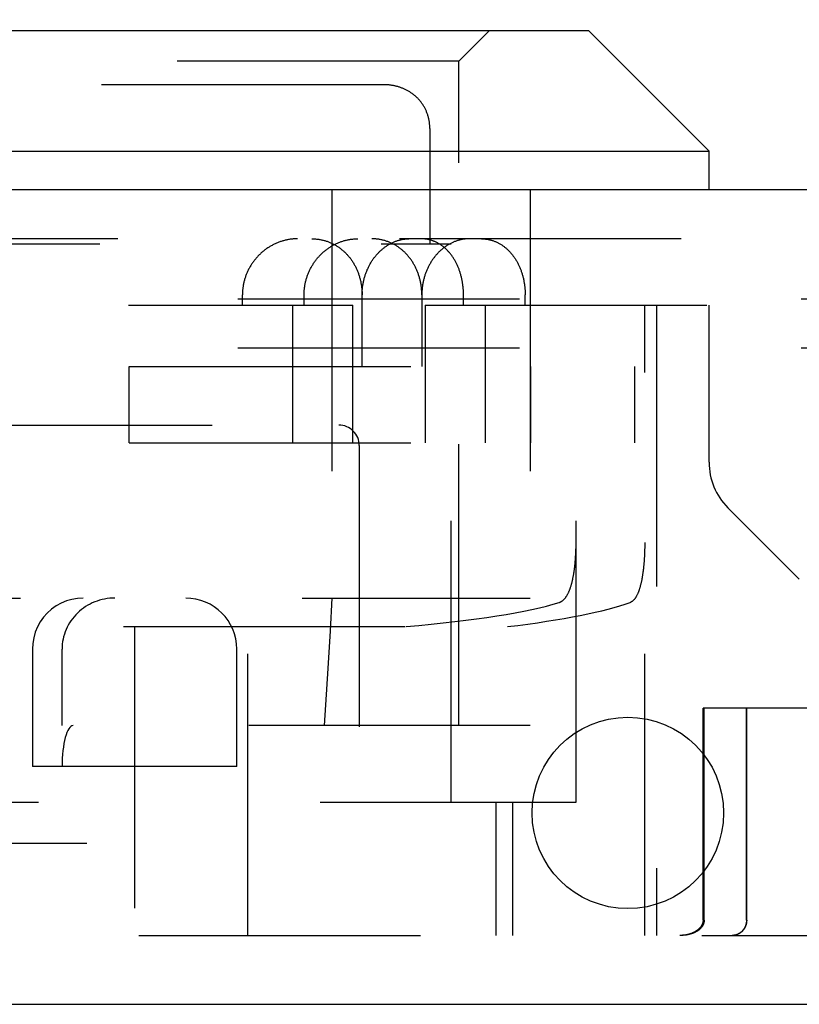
# Model space of a CAD drawing. Header units: inches. Extents: x 0 to 50.1, y 0 to 32.4.
# Tile 7 of 16: x 20.7 to 21.4, y 7 to 7.9. Entities that reach past the tile are written whole.
import ezdxf

# ---------------------------------------------------------------- set-up
doc = ezdxf.new("R2010")
doc.units = ezdxf.units.IN
doc.header["$LTSCALE"] = 2.757725
doc.header["$MEASUREMENT"] = 0
doc.linetypes.add('HIDDEN', pattern=[0.2, 0.1, -0.1])
doc.layers.get('0').update_dxf_attribs({"linetype": 'CONTINUOUS'})
for name, color, linetype in [('DEFAULT_2', 8, 'HIDDEN'), ('DIMENSIONS', 7, 'CONTINUOUS'), ('DOOR_ASSEMBLY', 7, 'CONTINUOUS')]:
    doc.layers.add(name, color=color, linetype=linetype)
doc.styles.get("Standard").update_dxf_attribs({"font": 'arial.ttf'})
doc.dimstyles.new('DIMSTYLE_1', dxfattribs={"dimtxt": 0.221208, "dimasz": 0.294944, "dimexe": 0.09, "dimexo": 0.07, "dimgap": 0.0375, "dimtad": 0, "dimtih": 1, "dimtoh": 1, "dimzin": 4, "dimdsep": 46, "dimtxsty": 'Standard', "dimblk": '_FILLED', "dimblk1": '_FILLED', "dimblk2": '_FILLED', "dimcen": 0.09, "dimadec": 3, "dimazin": 1, "dimtfac": 1, "dimtdec": 3, "dimtofl": 0, "dimtmove": 0, "dimatfit": 3, "dimldrblk": '_FILLED', "dimfxl": 0, "dimtolj": 1, "dimtzin": 4, "dimarcsym": 0})

# ---------------------------------------------------------------- blocks, each defined once
blk = doc.blocks.new('_FILLED')
at = {"color": 0, "linetype": 'ByBlock'}
blk.add_solid([(0, 0), (-1, 0.2), (-1, -0.2)], dxfattribs=at)
blk = doc.blocks.new('*D11')
at = {"layer": 'DIMENSIONS', "color": 2, "linetype": 'Continuous'}
for p, q in [((12.13849, 7.87181), (12.13849, 8.42514)), ((22.51349, 7.87181), (22.51349, 8.42514)), ((12.13849, 8.15969), (16.32316, 8.15969)), ((22.51349, 8.15969), (18.32883, 8.15969))]:
    blk.add_line(p, q, dxfattribs=at)
at = {"layer": 'DIMENSIONS', "color": 2, "linetype": 'Continuous', "xscale": 0.2949438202, "yscale": 0.2949438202, "zscale": 0.2949438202, "rotation": 180}
blk.add_blockref('_FILLED', (12.13849, 8.15969), dxfattribs=at)
at = {"layer": 'DIMENSIONS', "color": 2, "linetype": 'Continuous', "xscale": 0.2949438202, "yscale": 0.2949438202, "zscale": 0.2949438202}
blk.add_blockref('_FILLED', (22.51349, 8.15969), dxfattribs=at)
at = {"layer": 'DIMENSIONS', "color": 2, "linetype": 'Continuous', "insert": (17.32599, 8.2703), "char_height": 0.221208, "width": 1.7844649, "attachment_point": 2, "line_spacing_factor": 0.9}
blk.add_mtext('10.38 DOOR', dxfattribs=at)

msp = doc.modelspace()

# ---------------------------------------------------------------- linework, layer by layer
at = {"layer": 'DEFAULT_2', "color": 8, "linetype": 'HIDDEN'}
for p, q in [((22.26049, 7.65315), (12.35649, 7.65315)), ((22.26049, 7.60515), (12.35649, 7.60515))]:
    msp.add_line(p, q, dxfattribs=at)
at = {"layer": 'DOOR_ASSEMBLY', "color": 7, "linetype": 'Continuous'}
for p, q in [((20.33599, 7.91615), (21.22499, 7.91615)), ((21.22499, 7.91615), (21.34299, 7.79815)), ((20.21799, 7.79815), (21.34299, 7.79815)), ((21.34299, 7.76015), (21.34299, 7.79815))]:
    msp.add_line(p, q, dxfattribs=at)
at = {"layer": 'DOOR_ASSEMBLY', "color": 8, "linetype": 'HIDDEN'}
for p, q in [((21.09799, 7.88615), (21.12799, 7.91615)), ((21.09799, 7.88615), (20.46299, 7.88615)), ((21.09799, 7.23515), (21.09799, 7.88615)), ((21.02384, 7.86315), (20.53715, 7.86315)), ((21.04287, 7.85958), (21.0422, 7.85984)), ((21.04678, 7.85779), (21.04614, 7.85811)), ((21.04804, 7.85711), (21.04741, 7.85745)), ((21.0511, 7.85524), (21.0505, 7.85563)), ((21.06526, 7.83913), (21.06492, 7.83979)), ((21.06589, 7.83778), (21.06558, 7.83846)), ((21.0687, 7.82905), (21.06853, 7.82982)), ((21.06962, 7.8201), (21.06962, 7.70715)), ((20.97371, 7.76015), (20.97371, 7.23515)), ((21.16799, 7.76015), (21.16799, 7.23515)), ((22.41869, 7.71215), (12.23329, 7.71215)), ((20.47049, 7.70715), (21.09049, 7.70715)), ((21.09049, 7.16015), (21.09049, 7.70715)), ((20.88604, 7.64715), (20.88604, 7.65715)), ((20.94646, 7.64715), (20.94646, 7.65715)), ((21.00324, 7.58715), (21.00324, 7.65715)), ((21.06174, 7.65715), (21.06174, 7.58715)), ((21.10255, 7.64715), (21.10255, 7.65715)), ((21.16296, 7.64715), (21.16296, 7.65715)), ((20.22301, 7.64715), (20.99428, 7.64715)), ((20.93511, 7.64715), (20.93511, 7.51215)), ((20.99428, 7.51215), (20.99428, 7.64715)), ((21.06501, 7.64715), (21.34299, 7.64715)), ((21.06501, 7.64715), (21.06501, 7.51215)), ((21.12418, 7.51215), (21.12418, 7.64715)), ((21.21283, 7.16015), (21.21283, 7.64715)), ((21.28006, 7.02965), (21.28006, 7.64715)), ((21.29149, 7.64715), (21.29149, 7.02965)), ((21.34299, 7.49324), (21.34299, 7.64715)), ((20.77524, 7.58715), (21.27024, 7.58715)), ((20.77524, 7.51215), (20.77524, 7.58715)), ((21.16837, 7.51215), (21.16837, 7.58715)), ((21.27024, 7.51215), (21.27024, 7.58715)), ((20.58049, 7.52965), (20.98049, 7.52965)), ((20.77524, 7.51215), (21.27024, 7.51215)), ((21.00049, 7.50965), (21.00049, 7.02965)), ((21.36144, 7.4487), (21.43138, 7.37876)), ((21.2127, 7.40764), (21.21275, 7.40936)), ((21.21275, 7.40936), (21.21279, 7.41107)), ((21.21279, 7.41107), (21.21281, 7.41279)), ((21.21281, 7.41279), (21.21283, 7.41452)), ((21.27999, 7.40934), (21.27995, 7.40762)), ((21.28002, 7.41106), (21.27999, 7.40934)), ((21.28004, 7.41279), (21.28002, 7.41106)), ((21.28005, 7.41452), (21.28004, 7.41279)), ((21.21214, 7.39755), (21.21227, 7.3992)), ((21.21227, 7.3992), (21.21238, 7.40087)), ((21.21238, 7.40087), (21.21248, 7.40255)), ((21.21248, 7.40255), (21.21257, 7.40424)), ((21.21257, 7.40424), (21.21264, 7.40594)), ((21.21264, 7.40594), (21.2127, 7.40764)), ((21.27957, 7.39916), (21.27946, 7.39751)), ((21.27967, 7.40084), (21.27957, 7.39916)), ((21.27975, 7.40252), (21.27967, 7.40084)), ((21.27983, 7.40421), (21.27975, 7.40252)), ((21.27989, 7.40591), (21.27983, 7.40421)), ((21.27995, 7.40762), (21.27989, 7.40591)), ((21.27907, 7.39263), (21.27892, 7.39104)), ((21.27921, 7.39424), (21.27907, 7.39263)), ((21.27934, 7.39587), (21.27921, 7.39424)), ((21.27946, 7.39751), (21.27934, 7.39587)), ((20.39299, 7.36015), (21.16799, 7.36015)), ((20.21799, 7.33215), (21.14561, 7.33215)), ((20.78049, 7.33215), (20.78049, 7.02965)), ((20.89149, 7.02965), (20.89149, 7.33215)), ((20.68049, 7.31015), (20.68049, 7.19515)), ((20.70943, 7.23515), (20.70943, 7.31015)), ((20.88049, 7.19515), (20.88049, 7.31015)), ((22.06844, 7.25215), (21.33715, 7.25215)), ((21.33715, 7.04465), (21.33715, 7.25215)), ((21.33822, 7.04465), (21.33822, 7.25215)), ((21.37966, 7.04465), (21.37966, 7.25215)), ((21.37986, 7.04465), (21.37986, 7.25215)), ((21.16799, 7.23515), (20.39299, 7.23515)), ((20.88049, 7.19515), (20.68049, 7.19515)), ((20.41049, 7.16015), (21.21283, 7.16015)), ((21.13453, 7.02965), (21.13453, 7.16015)), ((21.15049, 7.16015), (21.15049, 7.02965)), ((20.45785, 7.12015), (20.78049, 7.12015)), ((20.23299, 7.02965), (22.14344, 7.02965))]:
    msp.add_line(p, q, dxfattribs=at)
at = {"layer": 'DOOR_ASSEMBLY', "color": 3, "linetype": 'Continuous'}
for p, q in [((22.41869, 7.76015), (12.23329, 7.76015)), ((12.15349, 6.96215), (22.49849, 6.96215))]:
    msp.add_line(p, q, dxfattribs=at)
at = {"layer": 'DOOR_ASSEMBLY', "color": 8, "linetype": 'HIDDEN'}
for points in [[(21.06102, 7.84596), (21.06057, 7.84653), (21.06012, 7.84709), (21.05965, 7.84765), (21.05918, 7.84819), (21.0587, 7.84873), (21.05821, 7.84925), (21.05771, 7.84977), (21.0572, 7.85028), (21.05668, 7.85077), (21.05616, 7.85126), (21.05563, 7.85174), (21.05509, 7.85221), (21.05454, 7.85268), (21.05398, 7.85313), (21.05342, 7.85357), (21.05285, 7.854), (21.05227, 7.85443), (21.05168, 7.85484), (21.05109, 7.85524), (21.05049, 7.85564), (21.04989, 7.85602), (21.04928, 7.85639), (21.04866, 7.85676), (21.04804, 7.85711), (21.04741, 7.85746), (21.04678, 7.85779), (21.04614, 7.85811), (21.04549, 7.85843), (21.04484, 7.85873), (21.04419, 7.85902), (21.04353, 7.85931), (21.04287, 7.85958), (21.0422, 7.85984), (21.04153, 7.86009), (21.04085, 7.86034), (21.04017, 7.86057), (21.03949, 7.86079), (21.0388, 7.861), (21.03811, 7.8612), (21.03742, 7.8614), (21.03672, 7.86158), (21.03602, 7.86175), (21.03532, 7.86191), (21.03461, 7.86206), (21.03391, 7.8622), (21.03319, 7.86234), (21.03248, 7.86246), (21.03177, 7.86257), (21.03105, 7.86267), (21.03033, 7.86276), (21.02961, 7.86284), (21.02889, 7.86292), (21.02816, 7.86298), (21.02744, 7.86303), (21.02671, 7.86307), (21.02598, 7.86311), (21.02525, 7.86313), (21.02452, 7.86315), (21.02384, 7.86315)], [(21.02961, 7.86284), (21.02889, 7.86292), (21.02817, 7.86298), (21.02744, 7.86303), (21.02671, 7.86307), (21.02599, 7.86311)], [(21.03249, 7.86246), (21.03177, 7.86257), (21.03105, 7.86267)], [(21.03532, 7.86191), (21.03462, 7.86206), (21.03391, 7.8622)], [(21.04085, 7.86034), (21.04017, 7.86057), (21.03949, 7.86079), (21.0388, 7.861), (21.03811, 7.8612), (21.03742, 7.8614), (21.03672, 7.86158)], [(21.0455, 7.85842), (21.04485, 7.85873), (21.04419, 7.85902), (21.04353, 7.8593)], [(21.05616, 7.85126), (21.05563, 7.85174), (21.05509, 7.85221), (21.05454, 7.85267), (21.05398, 7.85313), (21.05342, 7.85357)], [(21.05918, 7.84819), (21.0587, 7.84872), (21.05821, 7.84925), (21.05771, 7.84977)], [(21.0623, 7.8442), (21.06188, 7.84479), (21.06146, 7.84538), (21.06102, 7.84596)], [(21.06962, 7.8201), (21.06961, 7.82095), (21.06958, 7.82179), (21.06954, 7.82262), (21.06948, 7.82345), (21.06941, 7.82427), (21.06933, 7.82509), (21.06923, 7.8259), (21.06911, 7.82669), (21.06899, 7.82749), (21.06885, 7.82827), (21.06869, 7.82905), (21.06853, 7.82982), (21.06835, 7.83058), (21.06816, 7.83134), (21.06795, 7.83208), (21.06774, 7.83282), (21.06751, 7.83356), (21.06727, 7.83428), (21.06701, 7.835), (21.06675, 7.83571), (21.06647, 7.83641), (21.06619, 7.8371), (21.06589, 7.83779), (21.06558, 7.83846), (21.06525, 7.83913), (21.06492, 7.8398), (21.06458, 7.84045), (21.06422, 7.8411), (21.06386, 7.84173), (21.06348, 7.84236), (21.0631, 7.84298), (21.0627, 7.8436), (21.06229, 7.8442), (21.06188, 7.8448), (21.06145, 7.84538)], [(21.06458, 7.84045), (21.06422, 7.84109), (21.06386, 7.84173), (21.06348, 7.84236)], [(21.06774, 7.83282), (21.06751, 7.83355), (21.06727, 7.83428), (21.06702, 7.83499), (21.06675, 7.8357), (21.06647, 7.8364)], [(21.06933, 7.82509), (21.06923, 7.82589), (21.06911, 7.82669), (21.06899, 7.82748)], [(21.06958, 7.82179), (21.06954, 7.82262), (21.06948, 7.82345), (21.06941, 7.82427)], [(20.93985, 7.71215), (20.93906, 7.71214), (20.93827, 7.71212), (20.93748, 7.71209), (20.93669, 7.71205), (20.93589, 7.71199), (20.9351, 7.71192), (20.93431, 7.71184), (20.93351, 7.71174), (20.93272, 7.71163), (20.93193, 7.71151), (20.93114, 7.71138), (20.93035, 7.71123), (20.92956, 7.71108), (20.92877, 7.7109), (20.92798, 7.71072), (20.9272, 7.71052), (20.92642, 7.71031), (20.92564, 7.71009), (20.92486, 7.70986), (20.92408, 7.70961), (20.92331, 7.70935), (20.92254, 7.70908), (20.92177, 7.7088), (20.92101, 7.7085), (20.92025, 7.7082), (20.91949, 7.70788), (20.91874, 7.70755), (20.91799, 7.7072), (20.91725, 7.70685), (20.91651, 7.70648), (20.91578, 7.7061), (20.91505, 7.70571), (20.91432, 7.70531), (20.91361, 7.7049), (20.91289, 7.70448), (20.91219, 7.70404), (20.91149, 7.70359), (20.91079, 7.70314), (20.9101, 7.70267), (20.90942, 7.70219), (20.90875, 7.70171), (20.90808, 7.70121), (20.90742, 7.7007), (20.90677, 7.70018), (20.90612, 7.69965), (20.90549, 7.69911), (20.90486, 7.69856), (20.90424, 7.69801), (20.90362, 7.69744), (20.90302, 7.69686), (20.90242, 7.69628), (20.90184, 7.69569), (20.90126, 7.69509), (20.90069, 7.69448), (20.90013, 7.69386), (20.89958, 7.69323), (20.89904, 7.6926), (20.89851, 7.69195), (20.89799, 7.6913), (20.89748, 7.69065), (20.89698, 7.68998), (20.89648, 7.68931), (20.896, 7.68864), (20.89553, 7.68795), (20.89507, 7.68726), (20.89462, 7.68656), (20.89419, 7.68586), (20.89376, 7.68515), (20.89334, 7.68444), (20.89294, 7.68372), (20.89254, 7.68299), (20.89216, 7.68226), (20.89179, 7.68152), (20.89142, 7.68078), (20.89108, 7.68004), (20.89074, 7.67929), (20.89041, 7.67854), (20.89009, 7.67778), (20.88979, 7.67702), (20.8895, 7.67625), (20.88922, 7.67548), (20.88895, 7.67471), (20.88869, 7.67393), (20.88845, 7.67315), (20.88821, 7.67237), (20.88799, 7.67159), (20.88778, 7.6708), (20.88758, 7.67001), (20.8874, 7.66922), (20.88722, 7.66842), (20.88706, 7.66762), (20.88691, 7.66683), (20.88677, 7.66603), (20.88664, 7.66522), (20.88653, 7.66442), (20.88643, 7.66362), (20.88634, 7.66281), (20.88626, 7.662), (20.88619, 7.6612), (20.88614, 7.66039), (20.88609, 7.65958), (20.88606, 7.65877), (20.88605, 7.65796), (20.88604, 7.65715)], [(20.94646, 7.65715), (20.94646, 7.65797), (20.94648, 7.65878), (20.94651, 7.6596), (20.94655, 7.66042), (20.9466, 7.66123), (20.94667, 7.66205), (20.94675, 7.66286), (20.94684, 7.66368), (20.94694, 7.66449), (20.94705, 7.6653), (20.94718, 7.66611), (20.94731, 7.66692), (20.94746, 7.66772), (20.94762, 7.66852), (20.94779, 7.66932), (20.94798, 7.67012), (20.94817, 7.67092), (20.94838, 7.67171), (20.9486, 7.6725), (20.94883, 7.67329), (20.94907, 7.67407), (20.94932, 7.67485), (20.94959, 7.67563), (20.94986, 7.6764), (20.95015, 7.67717), (20.95045, 7.67794), (20.95076, 7.6787), (20.95108, 7.67945), (20.95141, 7.68021), (20.95175, 7.68095), (20.95211, 7.68169), (20.95247, 7.68243), (20.95285, 7.68316), (20.95323, 7.68389), (20.95363, 7.68461), (20.95404, 7.68532), (20.95445, 7.68603), (20.95488, 7.68673), (20.95532, 7.68743), (20.95577, 7.68812), (20.95623, 7.6888), (20.9567, 7.68948), (20.95718, 7.69015), (20.95766, 7.69081), (20.95816, 7.69146), (20.95867, 7.69211), (20.95919, 7.69275), (20.95971, 7.69338), (20.96025, 7.694), (20.96079, 7.69462), (20.96135, 7.69522), (20.96191, 7.69582), (20.96248, 7.69641), (20.96306, 7.69699), (20.96365, 7.69756), (20.96424, 7.69813), (20.96485, 7.69868), (20.96546, 7.69922), (20.96608, 7.69976), (20.9667, 7.70028), (20.96734, 7.7008), (20.96798, 7.7013), (20.96863, 7.70179), (20.96928, 7.70228), (20.96994, 7.70275), (20.97061, 7.70321), (20.97129, 7.70367), (20.97197, 7.70411), (20.97265, 7.70454), (20.97334, 7.70496), (20.97404, 7.70537), (20.97474, 7.70577), (20.97545, 7.70615), (20.97617, 7.70653), (20.97688, 7.70689), (20.97761, 7.70724), (20.97833, 7.70758), (20.97906, 7.70791), (20.9798, 7.70823), (20.98054, 7.70853), (20.98128, 7.70882), (20.98203, 7.70911), (20.98278, 7.70937), (20.98353, 7.70963), (20.98428, 7.70987), (20.98504, 7.71011), (20.9858, 7.71033), (20.98657, 7.71053), (20.98733, 7.71073), (20.9881, 7.71091), (20.98887, 7.71108), (20.98964, 7.71124), (20.99041, 7.71138), (20.99118, 7.71152), (20.99196, 7.71164), (20.99273, 7.71174), (20.9935, 7.71184), (20.99428, 7.71192), (20.99506, 7.71199), (20.99583, 7.71205), (20.99661, 7.71209), (20.99738, 7.71212), (20.99816, 7.71214), (20.99893, 7.71215)], [(20.95391, 7.71215), (20.95468, 7.71214), (20.95545, 7.71212), (20.95622, 7.71209), (20.95698, 7.71205), (20.95775, 7.71199), (20.95851, 7.71192), (20.95927, 7.71184), (20.96003, 7.71175), (20.96079, 7.71164), (20.96154, 7.71152), (20.96229, 7.71139), (20.96304, 7.71125), (20.96379, 7.71109), (20.96453, 7.71093), (20.96527, 7.71075), (20.96601, 7.71056), (20.96674, 7.71035), (20.96747, 7.71014), (20.9682, 7.70991), (20.96892, 7.70967), (20.96964, 7.70941), (20.97035, 7.70915), (20.97106, 7.70888), (20.97176, 7.70859), (20.97246, 7.70829), (20.97316, 7.70798), (20.97385, 7.70766), (20.97453, 7.70732), (20.97521, 7.70698), (20.97588, 7.70662), (20.97655, 7.70625), (20.97722, 7.70587), (20.97787, 7.70548), (20.97852, 7.70508), (20.97917, 7.70467), (20.97981, 7.70425), (20.98044, 7.70382), (20.98107, 7.70337), (20.98169, 7.70292), (20.9823, 7.70245), (20.98291, 7.70198), (20.98351, 7.70149), (20.9841, 7.701), (20.98468, 7.70049), (20.98526, 7.69998), (20.98583, 7.69945), (20.9864, 7.69891), (20.98695, 7.69837), (20.9875, 7.69782), (20.98804, 7.69725), (20.98857, 7.69668), (20.98909, 7.6961), (20.98961, 7.69551), (20.99012, 7.69491), (20.99062, 7.6943), (20.99111, 7.69368), (20.99159, 7.69306), (20.99206, 7.69242), (20.99253, 7.69178), (20.99299, 7.69113), (20.99343, 7.69047), (20.99387, 7.68981), (20.9943, 7.68913), (20.99472, 7.68845), (20.99513, 7.68777), (20.99553, 7.68707), (20.99592, 7.68637), (20.99631, 7.68566), (20.99668, 7.68495), (20.99704, 7.68423), (20.99739, 7.6835), (20.99774, 7.68277), (20.99807, 7.68203), (20.99839, 7.68128), (20.99871, 7.68053), (20.99901, 7.67977), (20.99931, 7.67901), (20.99959, 7.67825), (20.99986, 7.67747), (21.00012, 7.6767), (21.00038, 7.67592), (21.00062, 7.67513), (21.00085, 7.67434), (21.00107, 7.67355), (21.00128, 7.67276), (21.00148, 7.67195), (21.00167, 7.67115), (21.00185, 7.67034), (21.00202, 7.66953), (21.00217, 7.66872), (21.00232, 7.66791), (21.00246, 7.66709), (21.00258, 7.66627), (21.0027, 7.66545), (21.0028, 7.66462), (21.00289, 7.6638), (21.00297, 7.66297), (21.00305, 7.66214), (21.00311, 7.66131), (21.00315, 7.66048), (21.00319, 7.65965), (21.00322, 7.65881), (21.00324, 7.65798), (21.00324, 7.65715)], [(21.00324, 7.65715), (21.00325, 7.65798), (21.00326, 7.65881), (21.00329, 7.65965), (21.00333, 7.66048), (21.00338, 7.66131), (21.00344, 7.66214), (21.00351, 7.66297), (21.00359, 7.6638), (21.00368, 7.66462), (21.00379, 7.66545), (21.0039, 7.66627), (21.00403, 7.66709), (21.00416, 7.66791), (21.00431, 7.66872), (21.00446, 7.66953), (21.00463, 7.67034), (21.00481, 7.67115), (21.005, 7.67195), (21.0052, 7.67276), (21.00541, 7.67355), (21.00563, 7.67434), (21.00585, 7.67513), (21.00609, 7.67592), (21.00634, 7.6767), (21.00661, 7.67747), (21.00688, 7.67825), (21.00716, 7.67901), (21.00744, 7.67977), (21.00774, 7.68053), (21.00805, 7.68128), (21.00837, 7.68203), (21.0087, 7.68277), (21.00904, 7.6835), (21.00939, 7.68423), (21.00974, 7.68495), (21.01011, 7.68566), (21.01048, 7.68637), (21.01086, 7.68707), (21.01126, 7.68777), (21.01166, 7.68845), (21.01207, 7.68913), (21.01248, 7.68981), (21.01291, 7.69047), (21.01334, 7.69113), (21.01378, 7.69178), (21.01424, 7.69242), (21.01469, 7.69306), (21.01516, 7.69368), (21.01563, 7.6943), (21.01611, 7.69491), (21.0166, 7.69551), (21.0171, 7.6961), (21.0176, 7.69668), (21.01811, 7.69725), (21.01862, 7.69782), (21.01915, 7.69837), (21.01967, 7.69891), (21.02021, 7.69945), (21.02075, 7.69998), (21.0213, 7.70049), (21.02185, 7.701), (21.02241, 7.70149), (21.02298, 7.70198), (21.02355, 7.70245), (21.02412, 7.70292), (21.0247, 7.70337), (21.02529, 7.70382), (21.02588, 7.70425), (21.02648, 7.70467), (21.02708, 7.70508), (21.02768, 7.70549), (21.02829, 7.70588), (21.0289, 7.70625), (21.02952, 7.70662), (21.03014, 7.70698), (21.03077, 7.70732), (21.0314, 7.70766), (21.03203, 7.70798), (21.03266, 7.70829), (21.0333, 7.70859), (21.03394, 7.70888), (21.03459, 7.70915), (21.03523, 7.70941), (21.03588, 7.70967), (21.03654, 7.70991), (21.03719, 7.71014), (21.03785, 7.71035), (21.0385, 7.71056), (21.03916, 7.71075), (21.03982, 7.71093), (21.04049, 7.71109), (21.04115, 7.71125), (21.04182, 7.71139), (21.04248, 7.71152), (21.04315, 7.71164), (21.04382, 7.71175), (21.04449, 7.71184), (21.04515, 7.71192), (21.04582, 7.71199), (21.04649, 7.71205), (21.04716, 7.71209), (21.04783, 7.71212), (21.0485, 7.71214), (21.04917, 7.71215)], [(21.06174, 7.65715), (21.06174, 7.65798), (21.06172, 7.65881), (21.06169, 7.65964), (21.06165, 7.66048), (21.06161, 7.66131), (21.06155, 7.66213), (21.06147, 7.66296), (21.06139, 7.66379), (21.0613, 7.66461), (21.0612, 7.66544), (21.06108, 7.66626), (21.06096, 7.66708), (21.06082, 7.6679), (21.06068, 7.66871), (21.06052, 7.66952), (21.06035, 7.67033), (21.06017, 7.67114), (21.05998, 7.67194), (21.05979, 7.67274), (21.05958, 7.67354), (21.05936, 7.67433), (21.05912, 7.67512), (21.05888, 7.6759), (21.05863, 7.67668), (21.05837, 7.67746), (21.0581, 7.67823), (21.05781, 7.67899), (21.05752, 7.67975), (21.05722, 7.68051), (21.05691, 7.68126), (21.05658, 7.682), (21.05625, 7.68274), (21.05591, 7.68348), (21.05556, 7.6842), (21.0552, 7.68493), (21.05482, 7.68564), (21.05444, 7.68635), (21.05405, 7.68705), (21.05365, 7.68774), (21.05325, 7.68843), (21.05283, 7.68911), (21.0524, 7.68978), (21.05196, 7.69045), (21.05152, 7.69111), (21.05106, 7.69176), (21.0506, 7.6924), (21.05013, 7.69303), (21.04965, 7.69366), (21.04916, 7.69428), (21.04866, 7.69489), (21.04816, 7.69549), (21.04764, 7.69608), (21.04712, 7.69666), (21.04659, 7.69723), (21.04605, 7.6978), (21.04551, 7.69835), (21.04496, 7.6989), (21.0444, 7.69943), (21.04383, 7.69996), (21.04325, 7.70047), (21.04267, 7.70098), (21.04208, 7.70148), (21.04149, 7.70196), (21.04088, 7.70244), (21.04027, 7.7029), (21.03966, 7.70336), (21.03904, 7.7038), (21.03841, 7.70424), (21.03777, 7.70466), (21.03713, 7.70507), (21.03648, 7.70548), (21.03583, 7.70587), (21.03517, 7.70625), (21.03451, 7.70661), (21.03384, 7.70697), (21.03317, 7.70732), (21.03249, 7.70765), (21.0318, 7.70797), (21.03111, 7.70828), (21.03042, 7.70858), (21.02972, 7.70887), (21.02902, 7.70915), (21.02831, 7.70941), (21.0276, 7.70966), (21.02689, 7.7099), (21.02617, 7.71013), (21.02545, 7.71035), (21.02472, 7.71055), (21.02399, 7.71075), (21.02326, 7.71093), (21.02252, 7.71109), (21.02179, 7.71125), (21.02104, 7.71139), (21.0203, 7.71152), (21.01956, 7.71164), (21.01881, 7.71175), (21.01806, 7.71184), (21.01731, 7.71192), (21.01655, 7.71199), (21.0158, 7.71205), (21.01504, 7.71209), (21.01428, 7.71212), (21.01352, 7.71214), (21.01276, 7.71215)], [(21.10255, 7.65715), (21.10254, 7.65796), (21.10253, 7.65877), (21.10251, 7.65958), (21.10248, 7.66039), (21.10244, 7.6612), (21.10239, 7.662), (21.10234, 7.66281), (21.10227, 7.66362), (21.1022, 7.66442), (21.10212, 7.66522), (21.10203, 7.66603), (21.10193, 7.66683), (21.10182, 7.66762), (21.10171, 7.66842), (21.10158, 7.66922), (21.10145, 7.67001), (21.10131, 7.6708), (21.10116, 7.67159), (21.101, 7.67237), (21.10083, 7.67315), (21.10065, 7.67393), (21.10047, 7.67471), (21.10028, 7.67548), (21.10008, 7.67625), (21.09987, 7.67702), (21.09965, 7.67778), (21.09942, 7.67854), (21.09918, 7.67929), (21.09894, 7.68004), (21.09869, 7.68078), (21.09843, 7.68152), (21.09816, 7.68226), (21.09788, 7.68299), (21.09759, 7.68372), (21.0973, 7.68444), (21.09699, 7.68515), (21.09668, 7.68586), (21.09636, 7.68656), (21.09604, 7.68726), (21.0957, 7.68795), (21.09535, 7.68864), (21.095, 7.68931), (21.09464, 7.68998), (21.09427, 7.69065), (21.0939, 7.69131), (21.09351, 7.69195), (21.09312, 7.6926), (21.09272, 7.69323), (21.09231, 7.69386), (21.0919, 7.69448), (21.09148, 7.69509), (21.09105, 7.69569), (21.09061, 7.69628), (21.09016, 7.69687), (21.08971, 7.69744), (21.08925, 7.69801), (21.08879, 7.69856), (21.08831, 7.69911), (21.08783, 7.69965), (21.08734, 7.70018), (21.08685, 7.7007), (21.08635, 7.70121), (21.08584, 7.70171), (21.08533, 7.70219), (21.08481, 7.70267), (21.08428, 7.70314), (21.08375, 7.70359), (21.08322, 7.70404), (21.08267, 7.70448), (21.08212, 7.7049), (21.08157, 7.70531), (21.08101, 7.70571), (21.08044, 7.7061), (21.07987, 7.70648), (21.0793, 7.70685), (21.07872, 7.7072), (21.07813, 7.70755), (21.07754, 7.70788), (21.07695, 7.7082), (21.07635, 7.7085), (21.07575, 7.7088), (21.07515, 7.70908), (21.07454, 7.70935), (21.07392, 7.70961), (21.0733, 7.70986), (21.07268, 7.71009), (21.07206, 7.71031), (21.07143, 7.71052), (21.0708, 7.71072), (21.07017, 7.7109), (21.06953, 7.71108), (21.0689, 7.71123), (21.06826, 7.71138), (21.06761, 7.71151), (21.06697, 7.71163), (21.06632, 7.71174), (21.06567, 7.71184), (21.06502, 7.71192), (21.06437, 7.71199), (21.06372, 7.71205), (21.06306, 7.71209), (21.06241, 7.71212), (21.06175, 7.71214), (21.0611, 7.71215)], [(21.10803, 7.71215), (21.10735, 7.71214), (21.10667, 7.71212), (21.10599, 7.71209), (21.10531, 7.71205), (21.10463, 7.71199), (21.10395, 7.71192), (21.10327, 7.71184), (21.10259, 7.71175), (21.10191, 7.71164), (21.10124, 7.71152), (21.10056, 7.71139), (21.09989, 7.71125), (21.09921, 7.71109), (21.09854, 7.71093), (21.09787, 7.71075), (21.0972, 7.71055), (21.09654, 7.71035), (21.09587, 7.71013), (21.09521, 7.7099), (21.09455, 7.70966), (21.09389, 7.70941), (21.09324, 7.70915), (21.09259, 7.70887), (21.09194, 7.70858), (21.09129, 7.70828), (21.09065, 7.70797), (21.09001, 7.70765), (21.08938, 7.70732), (21.08875, 7.70697), (21.08812, 7.70661), (21.0875, 7.70624), (21.08688, 7.70587), (21.08626, 7.70548), (21.08565, 7.70507), (21.08505, 7.70466), (21.08445, 7.70424), (21.08385, 7.7038), (21.08326, 7.70336), (21.08268, 7.7029), (21.0821, 7.70244), (21.08152, 7.70196), (21.08095, 7.70148), (21.08039, 7.70098), (21.07983, 7.70047), (21.07928, 7.69996), (21.07874, 7.69943), (21.0782, 7.6989), (21.07767, 7.69835), (21.07714, 7.6978), (21.07662, 7.69723), (21.07611, 7.69666), (21.07561, 7.69608), (21.07511, 7.69548), (21.07462, 7.69488), (21.07414, 7.69428), (21.07366, 7.69366), (21.0732, 7.69303), (21.07274, 7.6924), (21.07229, 7.69176), (21.07184, 7.69111), (21.07141, 7.69045), (21.07098, 7.68978), (21.07056, 7.68911), (21.07015, 7.68843), (21.06975, 7.68774), (21.06936, 7.68705), (21.06898, 7.68635), (21.0686, 7.68564), (21.06824, 7.68493), (21.06788, 7.6842), (21.06753, 7.68348), (21.0672, 7.68274), (21.06687, 7.68201), (21.06655, 7.68126), (21.06624, 7.68051), (21.06594, 7.67975), (21.06565, 7.67899), (21.06537, 7.67823), (21.0651, 7.67746), (21.06484, 7.67668), (21.06459, 7.6759), (21.06435, 7.67512), (21.06412, 7.67433), (21.0639, 7.67354), (21.06369, 7.67274), (21.06349, 7.67194), (21.06331, 7.67114), (21.06313, 7.67033), (21.06296, 7.66952), (21.06281, 7.66871), (21.06266, 7.6679), (21.06252, 7.66708), (21.0624, 7.66626), (21.06229, 7.66544), (21.06218, 7.66461), (21.06209, 7.66379), (21.06201, 7.66296), (21.06194, 7.66213), (21.06188, 7.66131), (21.06183, 7.66048), (21.06179, 7.65964), (21.06176, 7.65881), (21.06175, 7.65798), (21.06174, 7.65715)], [(21.12018, 7.71215), (21.12085, 7.71214), (21.12152, 7.71212), (21.12218, 7.71209), (21.12285, 7.71205), (21.12352, 7.71199), (21.12418, 7.71192), (21.12484, 7.71184), (21.12551, 7.71174), (21.12617, 7.71164), (21.12682, 7.71152), (21.12748, 7.71138), (21.12813, 7.71124), (21.12879, 7.71108), (21.12943, 7.71091), (21.13008, 7.71073), (21.13073, 7.71053), (21.13137, 7.71033), (21.132, 7.71011), (21.13264, 7.70987), (21.13327, 7.70963), (21.1339, 7.70937), (21.13452, 7.70911), (21.13514, 7.70882), (21.13576, 7.70853), (21.13637, 7.70823), (21.13698, 7.70791), (21.13759, 7.70758), (21.13818, 7.70724), (21.13878, 7.70689), (21.13937, 7.70653), (21.13995, 7.70615), (21.14053, 7.70577), (21.14111, 7.70537), (21.14168, 7.70496), (21.14224, 7.70454), (21.1428, 7.70411), (21.14336, 7.70367), (21.1439, 7.70321), (21.14444, 7.70275), (21.14498, 7.70228), (21.14551, 7.70179), (21.14603, 7.7013), (21.14655, 7.7008), (21.14706, 7.70028), (21.14756, 7.69976), (21.14806, 7.69922), (21.14855, 7.69868), (21.14903, 7.69813), (21.14951, 7.69756), (21.14997, 7.69699), (21.15044, 7.69641), (21.15089, 7.69582), (21.15134, 7.69522), (21.15178, 7.69462), (21.15221, 7.694), (21.15263, 7.69338), (21.15305, 7.69275), (21.15346, 7.69211), (21.15386, 7.69146), (21.15425, 7.69081), (21.15463, 7.69015), (21.15501, 7.68948), (21.15538, 7.6888), (21.15574, 7.68812), (21.15609, 7.68743), (21.15643, 7.68674), (21.15677, 7.68603), (21.15709, 7.68532), (21.15741, 7.68461), (21.15772, 7.68389), (21.15802, 7.68316), (21.15831, 7.68243), (21.1586, 7.6817), (21.15887, 7.68095), (21.15914, 7.68021), (21.1594, 7.67946), (21.15965, 7.6787), (21.15989, 7.67794), (21.16012, 7.67717), (21.16034, 7.6764), (21.16055, 7.67563), (21.16076, 7.67485), (21.16095, 7.67407), (21.16114, 7.67329), (21.16132, 7.6725), (21.16148, 7.67171), (21.16164, 7.67092), (21.16179, 7.67012), (21.16194, 7.66932), (21.16207, 7.66852), (21.16219, 7.66772), (21.1623, 7.66692), (21.16241, 7.66611), (21.16251, 7.6653), (21.16259, 7.66449), (21.16267, 7.66368), (21.16274, 7.66286), (21.1628, 7.66205), (21.16285, 7.66123), (21.16289, 7.66042), (21.16292, 7.6596), (21.16294, 7.65878), (21.16296, 7.65797), (21.16296, 7.65715)], [(21.19613, 7.35581), (21.19648, 7.35592), (21.19682, 7.35605), (21.19715, 7.35619), (21.19749, 7.35634), (21.19782, 7.35651), (21.19814, 7.35669), (21.19846, 7.35688), (21.19878, 7.35708), (21.1991, 7.3573), (21.19941, 7.35753), (21.19972, 7.35777), (21.20002, 7.35803), (21.20033, 7.35829), (21.20062, 7.35857), (21.20092, 7.35886), (21.20121, 7.35917), (21.20149, 7.35948), (21.20178, 7.35981), (21.20206, 7.36015), (21.20233, 7.3605), (21.2026, 7.36086), (21.20287, 7.36123), (21.20314, 7.36162), (21.2034, 7.36201), (21.20365, 7.36242), (21.20391, 7.36284), (21.20416, 7.36327), (21.2044, 7.3637), (21.20464, 7.36415), (21.20488, 7.36462), (21.20511, 7.36509), (21.20534, 7.36557), (21.20557, 7.36606), (21.20579, 7.36656), (21.20601, 7.36707), (21.20623, 7.36759), (21.20644, 7.36812), (21.20665, 7.36867), (21.20685, 7.36922), (21.20705, 7.36978), (21.20725, 7.37034), (21.20744, 7.37092), (21.20763, 7.37151), (21.20782, 7.37211), (21.208, 7.37271), (21.20818, 7.37332), (21.20836, 7.37395), (21.20853, 7.37458), (21.2087, 7.37522), (21.20886, 7.37586), (21.20902, 7.37652), (21.20918, 7.37718), (21.20933, 7.37785), (21.20948, 7.37853), (21.20963, 7.37922), (21.20977, 7.37991), (21.20991, 7.38061), (21.21005, 7.38132), (21.21018, 7.38203), (21.21031, 7.38276), (21.21044, 7.38348), (21.21056, 7.38422), (21.21068, 7.38496), (21.2108, 7.38571), (21.21091, 7.38646), (21.21102, 7.38722), (21.21113, 7.38798), (21.21123, 7.38875), (21.21133, 7.38953), (21.21143, 7.39031), (21.21152, 7.3911), (21.21161, 7.39189), (21.21169, 7.39268), (21.21178, 7.39348), (21.21186, 7.39429), (21.21193, 7.3951), (21.21201, 7.39591), (21.21214, 7.39755)], [(21.27892, 7.39104), (21.27875, 7.38947), (21.27867, 7.38869), (21.27858, 7.38792), (21.27849, 7.38716), (21.27839, 7.3864), (21.27829, 7.38564), (21.27819, 7.38489), (21.27809, 7.38415), (21.27798, 7.38342), (21.27787, 7.38269), (21.27776, 7.38197), (21.27764, 7.38125), (21.27753, 7.38054), (21.2774, 7.37984), (21.27728, 7.37915), (21.27715, 7.37846), (21.27702, 7.37778), (21.27689, 7.37711), (21.27675, 7.37645), (21.27661, 7.37579), (21.27647, 7.37514), (21.27632, 7.37451), (21.27618, 7.37387), (21.27602, 7.37325), (21.27587, 7.37264), (21.27571, 7.37203), (21.27555, 7.37144), (21.27539, 7.37085), (21.27522, 7.37027), (21.27505, 7.36971), (21.27487, 7.36915), (21.2747, 7.3686), (21.27452, 7.36806), (21.27433, 7.36753), (21.27415, 7.36701), (21.27396, 7.3665), (21.27377, 7.366), (21.27357, 7.36551), (21.27337, 7.36503), (21.27317, 7.36456), (21.27296, 7.3641), (21.27276, 7.36365), (21.27254, 7.36321), (21.27233, 7.36279), (21.27211, 7.36237), (21.27189, 7.36197), (21.27167, 7.36157), (21.27144, 7.36119), (21.27121, 7.36082), (21.27098, 7.36046), (21.27074, 7.36011), (21.2705, 7.35978), (21.27026, 7.35945), (21.27001, 7.35914), (21.26976, 7.35884), (21.26951, 7.35855), (21.26926, 7.35827), (21.269, 7.35801), (21.26874, 7.35775), (21.26847, 7.35751), (21.26821, 7.35729), (21.26794, 7.35707), (21.26767, 7.35687), (21.26739, 7.35668), (21.26711, 7.3565), (21.26683, 7.35634), (21.26655, 7.35618), (21.26626, 7.35605), (21.26597, 7.35592), (21.26568, 7.35581)], [(20.73023, 7.36015), (20.72462, 7.35984), (20.71911, 7.35891), (20.71366, 7.35734), (20.70842, 7.35517), (20.7035, 7.35242), (20.69896, 7.34916), (20.69489, 7.34549), (20.69127, 7.34137), (20.68806, 7.33679), (20.68536, 7.33185), (20.68324, 7.3266), (20.6817, 7.32117), (20.68079, 7.3157), (20.68049, 7.31015)], [(20.97371, 7.36015), (20.97182, 7.32805), (20.96996, 7.29652), (20.9681, 7.26555), (20.96626, 7.23515)], [(21.33715, 7.04465), (21.33715, 7.04444), (21.33714, 7.04424), (21.33713, 7.04403), (21.33712, 7.04383), (21.3371, 7.04362), (21.33708, 7.04341), (21.33705, 7.04321), (21.33702, 7.043), (21.33698, 7.04279), (21.33694, 7.04258), (21.33689, 7.04237), (21.33684, 7.04216), (21.33679, 7.04195), (21.33672, 7.04174), (21.33666, 7.04153), (21.33659, 7.04131), (21.33651, 7.0411), (21.33643, 7.04088), (21.33635, 7.04067), (21.33625, 7.04045), (21.33616, 7.04023), (21.33605, 7.04001), (21.33594, 7.03979), (21.33582, 7.03957), (21.3357, 7.03934), (21.33557, 7.03912), (21.33543, 7.0389), (21.33529, 7.03867), (21.33514, 7.03844), (21.33498, 7.03821), (21.33481, 7.03798), (21.33464, 7.03775), (21.33445, 7.03752), (21.33426, 7.03729), (21.33406, 7.03705), (21.33385, 7.03682), (21.33363, 7.03659), (21.3334, 7.03635), (21.33316, 7.03611), (21.3329, 7.03588), (21.33264, 7.03564), (21.33237, 7.03541), (21.33209, 7.03517), (21.33179, 7.03494), (21.33148, 7.0347), (21.33116, 7.03447), (21.33083, 7.03424), (21.33049, 7.034), (21.33013, 7.03377), (21.32976, 7.03355), (21.32938, 7.03332), (21.32898, 7.0331), (21.32857, 7.03288), (21.32814, 7.03267), (21.32771, 7.03245), (21.32725, 7.03225), (21.32679, 7.03204), (21.32631, 7.03185), (21.32581, 7.03165), (21.32531, 7.03147), (21.32478, 7.03129), (21.32425, 7.03112), (21.3237, 7.03095), (21.32314, 7.03079), (21.32257, 7.03064), (21.32198, 7.0305), (21.32139, 7.03037), (21.32078, 7.03025), (21.32016, 7.03014), (21.31953, 7.03004), (21.3189, 7.02995), (21.31825, 7.02987), (21.3176, 7.0298), (21.31694, 7.02975), (21.31628, 7.02971), (21.31561, 7.02967), (21.31493, 7.02966), (21.31426, 7.02965)], [(21.33822, 7.04465), (21.33822, 7.04445), (21.33821, 7.04425), (21.3382, 7.04405), (21.33819, 7.04384), (21.33817, 7.04364), (21.33815, 7.04344), (21.33812, 7.04324), (21.33809, 7.04303), (21.33806, 7.04283), (21.33802, 7.04263), (21.33797, 7.04242), (21.33793, 7.04222), (21.33787, 7.04201), (21.33782, 7.04181), (21.33776, 7.0416), (21.33769, 7.04139), (21.33762, 7.04118), (21.33754, 7.04097), (21.33746, 7.04076), (21.33737, 7.04055), (21.33728, 7.04034), (21.33718, 7.04012), (21.33708, 7.03991), (21.33697, 7.03969), (21.33685, 7.03947), (21.33673, 7.03926), (21.3366, 7.03904), (21.33646, 7.03882), (21.33632, 7.03859), (21.33617, 7.03837), (21.33601, 7.03815), (21.33585, 7.03792), (21.33568, 7.0377), (21.3355, 7.03747), (21.33531, 7.03725), (21.33511, 7.03702), (21.33491, 7.03679), (21.33469, 7.03656), (21.33447, 7.03633), (21.33423, 7.0361), (21.33399, 7.03587), (21.33374, 7.03564), (21.33347, 7.03541), (21.3332, 7.03518), (21.33291, 7.03495), (21.33261, 7.03472), (21.33231, 7.0345), (21.33199, 7.03427), (21.33165, 7.03404), (21.33131, 7.03382), (21.33095, 7.0336), (21.33059, 7.03338), (21.3302, 7.03316), (21.32981, 7.03295), (21.3294, 7.03274), (21.32898, 7.03253), (21.32855, 7.03233), (21.3281, 7.03213), (21.32764, 7.03193), (21.32717, 7.03174), (21.32669, 7.03156), (21.32619, 7.03138), (21.32568, 7.03121), (21.32515, 7.03104), (21.32462, 7.03089), (21.32407, 7.03074), (21.32351, 7.03059), (21.32294, 7.03046), (21.32236, 7.03034), (21.32177, 7.03022), (21.32117, 7.03011), (21.32056, 7.03002), (21.31994, 7.02993), (21.31932, 7.02986), (21.31868, 7.0298), (21.31805, 7.02974), (21.3174, 7.0297), (21.31675, 7.02967), (21.3161, 7.02966), (21.31545, 7.02965)], [(21.37986, 7.04465), (21.37986, 7.0444), (21.37986, 7.04414), (21.37985, 7.04389), (21.37983, 7.04363), (21.37981, 7.04338), (21.37979, 7.04312), (21.37976, 7.04287), (21.37973, 7.04262), (21.3797, 7.04236), (21.37966, 7.04211), (21.37962, 7.04185), (21.37957, 7.0416), (21.37952, 7.04134), (21.37947, 7.04109), (21.37941, 7.04084), (21.37934, 7.04058), (21.37927, 7.04033), (21.3792, 7.04007), (21.37912, 7.03982), (21.37904, 7.03957), (21.37895, 7.03931), (21.37886, 7.03906), (21.37876, 7.03881), (21.37866, 7.03856), (21.37855, 7.0383), (21.37844, 7.03805), (21.37833, 7.0378), (21.3782, 7.03755), (21.37808, 7.0373), (21.37794, 7.03706), (21.37781, 7.03681), (21.37766, 7.03656), (21.37751, 7.03632), (21.37736, 7.03607), (21.3772, 7.03583), (21.37703, 7.03559), (21.37686, 7.03535), (21.37668, 7.03512), (21.3765, 7.03488), (21.37631, 7.03465), (21.37611, 7.03442), (21.37591, 7.03419), (21.3757, 7.03397), (21.37549, 7.03375), (21.37527, 7.03353), (21.37504, 7.03331), (21.37481, 7.0331), (21.37457, 7.0329), (21.37432, 7.03269), (21.37407, 7.03249), (21.37381, 7.0323), (21.37355, 7.03211), (21.37328, 7.03193), (21.373, 7.03175), (21.37272, 7.03157), (21.37243, 7.03141), (21.37214, 7.03125), (21.37184, 7.03109), (21.37154, 7.03094), (21.37123, 7.0308), (21.37091, 7.03067), (21.3706, 7.03054), (21.37027, 7.03042), (21.36994, 7.03031), (21.36961, 7.03021), (21.36928, 7.03011), (21.36894, 7.03003), (21.3686, 7.02995), (21.36825, 7.02988), (21.3679, 7.02982), (21.36755, 7.02977), (21.3672, 7.02972), (21.36684, 7.02969), (21.36649, 7.02967), (21.36613, 7.02965), (21.36563, 7.02965)], [(21.37966, 7.04465), (21.37966, 7.04439), (21.37965, 7.04414), (21.37964, 7.04389), (21.37963, 7.04363), (21.37961, 7.04338), (21.37959, 7.04312), (21.37956, 7.04287), (21.37953, 7.04261), (21.3795, 7.04236), (21.37946, 7.0421), (21.37942, 7.04185), (21.37937, 7.04159), (21.37932, 7.04134), (21.37927, 7.04109), (21.37921, 7.04083), (21.37914, 7.04058), (21.37907, 7.04032), (21.379, 7.04007), (21.37892, 7.03981), (21.37884, 7.03956), (21.37875, 7.03931), (21.37866, 7.03905), (21.37856, 7.0388), (21.37846, 7.03855), (21.37836, 7.0383), (21.37825, 7.03805), (21.37813, 7.0378), (21.37801, 7.03755), (21.37788, 7.0373), (21.37775, 7.03705), (21.37761, 7.0368), (21.37747, 7.03656), (21.37732, 7.03631), (21.37716, 7.03607), (21.377, 7.03582), (21.37684, 7.03558), (21.37667, 7.03535), (21.37649, 7.03511), (21.37631, 7.03487), (21.37612, 7.03464), (21.37592, 7.03441), (21.37572, 7.03419), (21.37551, 7.03396), (21.3753, 7.03374), (21.37508, 7.03352), (21.37485, 7.03331), (21.37462, 7.0331), (21.37438, 7.03289), (21.37414, 7.03269), (21.37389, 7.03249), (21.37363, 7.03229), (21.37337, 7.03211), (21.3731, 7.03192), (21.37282, 7.03174), (21.37254, 7.03157), (21.37226, 7.0314), (21.37197, 7.03124), (21.37167, 7.03109), (21.37137, 7.03094), (21.37106, 7.0308), (21.37075, 7.03067), (21.37043, 7.03054), (21.37011, 7.03042), (21.36978, 7.03031), (21.36945, 7.03021), (21.36912, 7.03011), (21.36878, 7.03002), (21.36844, 7.02995), (21.3681, 7.02988), (21.36775, 7.02982), (21.3674, 7.02977), (21.36705, 7.02972), (21.3667, 7.02969), (21.36635, 7.02967), (21.36599, 7.02965)]]:
    msp.add_lwpolyline(points, dxfattribs=at)
at = {"layer": 'DOOR_ASSEMBLY', "color": 3, "linetype": 'Continuous'}
msp.add_circle((21.26349, 7.14965), 0.09375, dxfattribs=at)
at = {"layer": 'DOOR_ASSEMBLY', "color": 8, "linetype": 'HIDDEN'}
for centre, radius, start, end in [((20.98049, 7.50965), 0.02, 0, 90), ((21.40599, 7.49324), 0.063, 180, 225), ((20.83049, 7.31015), 0.05, 0, 90)]:
    msp.add_arc(centre, radius, start, end, dxfattribs=at)
for centre, major_axis, ratio, start_param, end_param in [((20.76119, 7.31015), (0.05176, 0), 0.965926, 1.570796, 3.141593), ((20.78049, 7.37505), (0.4455, 0), 0.12, -0.931422, -0.368199), ((20.78049, 7.37505), (0.511, 0), 0.12, -0.77485, -0.319191), ((20.72015, 7.19515), (0, 0.04), 0.267949, 0, 1.570796)]:
    msp.add_ellipse(centre, major_axis=major_axis, ratio=ratio, start_param=start_param, end_param=end_param, dxfattribs=at)

# ---------------------------------------------------------------- dimensions: what is measured, and where the dimension line sits
at = {"layer": 'DIMENSIONS', "color": 2, "linetype": 'Continuous'}
dim = msp.add_linear_dim(base=(22.5134916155, 8.159692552), p1=(12.1384916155, 7.8018100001), p2=(22.5134916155, 7.8018100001), text='<> DOOR', dimstyle='DIMSTYLE_1', dxfattribs=at)
dim.commit()
dim.dimension.update_dxf_attribs({"geometry": '*D11', "text_midpoint": (17.3259916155, 8.159692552), "dimtype": 160})

doc.saveas('drawing.dxf')
